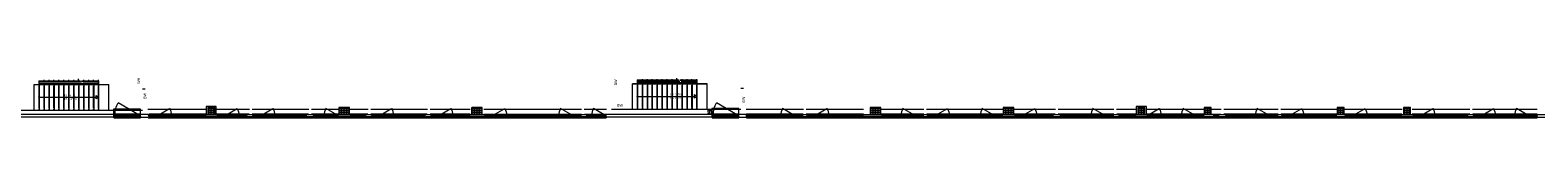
# Model space of a CAD drawing. Header units: metres. Extents: x -27 to 222, y 3 to 231.
# Tile 7 of 46: x 34.77 to 119.88, y 8.36 to 10.61. Entities that reach past the tile are written whole.
import ezdxf
from ezdxf.enums import TextEntityAlignment as Align

# ---------------------------------------------------------------- set-up
doc = ezdxf.new("R2010")
doc.units = ezdxf.units.M
doc.layers.add('Grundriss', color=7, linetype='Continuous', lineweight=13)
doc.styles.add('Untergeordnet 1 100', font='arial.ttf', dxfattribs={"width": 0.8, "height": 0.25})
doc.styles.add('Untergeordnet 1 50_1', font='arial.ttf', dxfattribs={"width": 0.8, "height": 0.125})

# ---------------------------------------------------------------- blocks, each defined once
blk = doc.blocks.new('öfnungsflügel 75')
at = {"layer": 'Grundriss', "lineweight": -2, "ltscale": 0.01}
blk.add_line((-0.533, -0.035), (-1.181, 0.339), dxfattribs=at)
at = {"layer": 'Grundriss', "lineweight": -2}
for p, q in [((-0.01, -0.04), (-0.01, 0.03)), ((-0.01, 0), (0, 0)), ((-1.231, -0.03), (-0.588, -0.03)), ((-1.231, -0.11), (-0.588, -0.11)), ((-0.127, -0.04), (-0.481, -0.04)), ((-0.481, -0.11), (-0.127, -0.11)), ((-0.085, -0.11), (-0.085, -0.04)), ((-0.072, -0.04), (-0.01, -0.04))]:
    blk.add_line(p, q, dxfattribs=at)
at = {"layer": 'Grundriss', "lineweight": -2, "flags": 128}
for points in [[(-1.323, -0.067), (-1.323, -0.092), (-1.338, -0.092), (-1.338, -0.11), (-1.285, -0.11), (-1.285, -0.102), (-1.285, -0.102), (-1.285, -0.04), (-1.338, -0.04), (-1.338, -0.067), (-1.323, -0.067)], [(-1.285, -0.067), (-1.285, -0.092), (-1.285, -0.092), (-1.285, -0.11), (-1.231, -0.11), (-1.231, -0.102), (-1.281, -0.102), (-1.281, -0.04), (-1.285, -0.04), (-1.285, -0.067), (-1.285, -0.067)], [(-1.281, -0.102), (-1.231, -0.102), (-1.231, -0.092), (-1.246, -0.092), (-1.246, -0.067), (-1.231, -0.067), (-1.231, -0.03), (-1.281, -0.03), (-1.281, -0.102), (-1.281, -0.102)], [(-1.246, -0.092), (-0.573, -0.092), (-0.573, -0.067), (-1.246, -0.067), (-1.246, -0.092)], [(-0.538, -0.102), (-0.588, -0.102), (-0.588, -0.092), (-0.573, -0.092), (-0.573, -0.067), (-0.588, -0.067), (-0.588, -0.03), (-0.538, -0.03), (-0.538, -0.102), (-0.538, -0.102)], [(-0.535, -0.067), (-0.535, -0.092), (-0.535, -0.092), (-0.535, -0.11), (-0.588, -0.11), (-0.588, -0.102), (-0.538, -0.102), (-0.538, -0.04), (-0.535, -0.04), (-0.535, -0.067), (-0.535, -0.067)], [(-0.496, -0.067), (-0.496, -0.092), (-0.481, -0.092), (-0.481, -0.11), (-0.535, -0.11), (-0.535, -0.102), (-0.535, -0.102), (-0.535, -0.04), (-0.481, -0.04), (-0.481, -0.067), (-0.496, -0.067)], [(-0.496, -0.092), (-0.123, -0.092), (-0.123, -0.067), (-0.496, -0.067), (-0.496, -0.092)]]:
    blk.add_lwpolyline(points, close=True, dxfattribs=at)
for points in [[(-0.138, -0.092), (-0.138, -0.11), (-0.072, -0.11), (-0.072, -0.04), (-0.138, -0.04), (-0.138, -0.067)], [(-0.138, -0.092), (-0.123, -0.092), (-0.123, -0.067), (-0.138, -0.067)]]:
    blk.add_lwpolyline(points, dxfattribs=at)
at = {"layer": 'Grundriss', "lineweight": -2}
blk.add_circle((-0.533, -0.035), 0.00375, dxfattribs=at)
at = {"layer": 'Grundriss', "lineweight": -2, "ltscale": 0.01}
blk.add_arc((-0.533, -0.035), 0.748, 149.9992, 179.61701, dxfattribs=at)
blk = doc.blocks.new('öfnungsflügel 75_rand')
at = {"layer": 'Grundriss', "lineweight": -2, "ltscale": 0.01}
blk.add_line((-0.083, -0.035), (-0.731, 0.339), dxfattribs=at)
at = {"layer": 'Grundriss', "lineweight": -2}
for p, q in [((-0.01, -0.04), (-0.01, 0.03)), ((-0.01, 0), (0, 0)), ((-0.781, -0.03), (-0.12, -0.03)), ((-0.781, -0.11), (-0.12, -0.11)), ((-0.085, -0.11), (-0.085, -0.04)), ((-0.072, -0.04), (-0.01, -0.04))]:
    blk.add_line(p, q, dxfattribs=at)
at = {"layer": 'Grundriss', "lineweight": -2, "flags": 128}
for points in [[(-0.873, -0.067), (-0.873, -0.092), (-0.888, -0.092), (-0.888, -0.11), (-0.835, -0.11), (-0.835, -0.102), (-0.835, -0.102), (-0.835, -0.04), (-0.888, -0.04), (-0.888, -0.067), (-0.873, -0.067)], [(-0.835, -0.067), (-0.835, -0.092), (-0.835, -0.092), (-0.835, -0.11), (-0.781, -0.11), (-0.781, -0.102), (-0.831, -0.102), (-0.831, -0.04), (-0.835, -0.04), (-0.835, -0.067), (-0.835, -0.067)], [(-0.831, -0.102), (-0.781, -0.102), (-0.781, -0.092), (-0.796, -0.092), (-0.796, -0.067), (-0.781, -0.067), (-0.781, -0.03), (-0.831, -0.03), (-0.831, -0.102), (-0.831, -0.102)], [(-0.796, -0.092), (-0.123, -0.092), (-0.123, -0.067), (-0.796, -0.067), (-0.796, -0.092)], [(-0.088, -0.102), (-0.138, -0.102), (-0.138, -0.092), (-0.123, -0.092), (-0.123, -0.067), (-0.138, -0.067), (-0.138, -0.03), (-0.088, -0.03), (-0.088, -0.102), (-0.088, -0.102)], [(-0.072, -0.04), (-0.072, -0.04), (-0.072, -0.04), (-0.072, -0.11), (-0.138, -0.11), (-0.138, -0.102), (-0.088, -0.102), (-0.088, -0.04), (-0.072, -0.04), (-0.072, -0.04)]]:
    blk.add_lwpolyline(points, close=True, dxfattribs=at)
at = {"layer": 'Grundriss', "lineweight": -2}
blk.add_circle((-0.083, -0.035), 0.00375, dxfattribs=at)
at = {"layer": 'Grundriss', "lineweight": -2, "ltscale": 0.01}
blk.add_arc((-0.083, -0.035), 0.748, 149.9992, 179.61701, dxfattribs=at)
blk = doc.blocks.new('öfnungsflügel treppenhaus')
at = {"layer": 'Grundriss', "lineweight": -2, "ltscale": 0.01}
blk.add_line((-27.881, -103.603), (-26.709, -102.897), dxfattribs=at)
at = {"layer": 'Grundriss', "lineweight": -2}
for p, q in [((-27.954, -103.568), (-27.964, -103.568)), ((-27.954, -103.608), (-27.954, -103.538)), ((-27.889, -103.608), (-27.954, -103.608)), ((-27.879, -103.678), (-27.879, -103.608)), ((-26.571, -103.598), (-27.837, -103.598)), ((-26.571, -103.678), (-27.837, -103.678)), ((-26.529, -103.678), (-26.529, -103.608)), ((-26.516, -103.608), (-26.454, -103.608)), ((-26.454, -103.608), (-26.454, -103.538)), ((-26.454, -103.568), (-26.444, -103.568))]:
    blk.add_line(p, q, dxfattribs=at)
at = {"layer": 'Grundriss', "lineweight": -2, "flags": 128}
for points in [[(-27.892, -103.608), (-27.892, -103.608), (-27.892, -103.608), (-27.892, -103.678), (-27.826, -103.678), (-27.826, -103.67), (-27.876, -103.67), (-27.876, -103.608), (-27.892, -103.608), (-27.892, -103.608)], [(-27.876, -103.67), (-27.826, -103.67), (-27.826, -103.66), (-27.841, -103.66), (-27.841, -103.635), (-27.826, -103.635), (-27.826, -103.598), (-27.876, -103.598), (-27.876, -103.67), (-27.876, -103.67)], [(-26.568, -103.66), (-27.841, -103.66), (-27.841, -103.635), (-26.568, -103.635), (-26.568, -103.66)], [(-26.533, -103.67), (-26.583, -103.67), (-26.583, -103.66), (-26.568, -103.66), (-26.568, -103.635), (-26.583, -103.635), (-26.583, -103.598), (-26.533, -103.598), (-26.533, -103.67), (-26.533, -103.67)], [(-26.516, -103.608), (-26.516, -103.608), (-26.516, -103.608), (-26.516, -103.678), (-26.583, -103.678), (-26.583, -103.67), (-26.533, -103.67), (-26.533, -103.608), (-26.516, -103.608), (-26.516, -103.608)]]:
    blk.add_lwpolyline(points, close=True, dxfattribs=at)
at = {"layer": 'Grundriss', "lineweight": -2}
blk.add_circle((-27.881, -103.603), 0.00375, dxfattribs=at)
at = {"layer": 'Grundriss', "lineweight": -2, "ltscale": 0.01}
blk.add_arc((-27.804, -103.545), 1.273, 357.80755, 30.59491, dxfattribs=at)
blk = doc.blocks.new('randanschlussprofil')
at = {"layer": 'Grundriss', "lineweight": -2}
for p, q in [((-0.01, -0.04), (-0.01, 0.03)), ((-0.01, 0), (0, 0)), ((-0.085, -0.04), (-0.138, -0.04)), ((-0.138, -0.04), (-0.138, -0.067)), ((-0.138, -0.092), (-0.138, -0.11)), ((-0.138, -0.11), (-0.072, -0.11)), ((-0.085, -0.04), (-0.01, -0.04)), ((-0.085, -0.04), (-0.085, -0.11)), ((-0.072, -0.11), (-0.072, -0.04))]:
    blk.add_line(p, q, dxfattribs=at)
at = {"layer": 'Grundriss', "lineweight": -2, "flags": 128}
blk.add_lwpolyline([(-0.138, -0.092), (-0.123, -0.092), (-0.123, -0.067), (-0.138, -0.067)], dxfattribs=at)
blk = doc.blocks.new('trennprofil-dehnfuge')
at = {"layer": 'Grundriss', "lineweight": -2}
for p, q in [((0.04, 0.026), (0.11, 0.026)), ((0.04, 0.026), (0.11, 0.026)), ((0.04, -0.066), (0.04, 0.026)), ((0.11, 0.026), (0.11, -0.066)), ((0.04, -0.066), (0.11, -0.066)), ((0.11, -0.066), (0.04, -0.066))]:
    blk.add_line(p, q, dxfattribs=at)
at = {"layer": 'Grundriss', "lineweight": -2, "flags": 128}
for points in [[(0.092, 0.08), (0.11, 0.08), (0.11, 0), (0.04, 0), (0.04, 0.08), (0.067, 0.08)], [(0.092, 0.08), (0.092, 0.065), (0.067, 0.065), (0.067, 0.08)], [(0.092, -0.12), (0.11, -0.12), (0.11, -0.04), (0.04, -0.04), (0.04, -0.12), (0.067, -0.12)], [(0.092, -0.12), (0.092, -0.105), (0.067, -0.105), (0.067, -0.12)]]:
    blk.add_lwpolyline(points, dxfattribs=at)

msp = doc.modelspace()

# ---------------------------------------------------------------- hatches: boundary and pattern name
at = {"layer": 'Grundriss'}
h = msp.add_hatch(dxfattribs=at)
h.set_pattern_fill('ANSI33', color=256, style=0, pattern_type=2)
h.set_pattern_definition([(90, (45, 8.75), (0.144, -0.432), []), (90, (44.928, 8.75), (0.144, -0.432), [0.072, -0.36]), (90, (44.928, 8.858), (0.144, -0.432), [0.072, -0.36]), (90, (44.928, 8.966), (0.144, -0.432), [0.072, -0.36]), (90, (44.928, 9.074), (0.144, -0.432), [0.072, -0.36])])
h.paths.add_polyline_path([(44.8, 8.55), (45.2, 8.55), (45.2, 8.95), (44.8, 8.95)])
h = msp.add_hatch(dxfattribs=at)
h.set_pattern_fill('ANSI33', color=256, style=0, pattern_type=2)
h.set_pattern_definition([(90, (52.5, 8.75), (0.144, -0.432), []), (90, (52.428, 8.75), (0.144, -0.432), [0.072, -0.36]), (90, (52.428, 8.858), (0.144, -0.432), [0.072, -0.36]), (90, (52.428, 8.966), (0.144, -0.432), [0.072, -0.36]), (90, (52.428, 9.074), (0.144, -0.432), [0.072, -0.36])])
h.paths.add_polyline_path([(52.2, 8.55), (52.8, 8.55), (52.8, 8.95), (52.2, 8.95)])
h = msp.add_hatch(dxfattribs=at)
h.set_pattern_fill('ANSI33', color=256, style=0, pattern_type=2)
h.set_pattern_definition([(90, (60, 8.75), (0.144, -0.432), []), (90, (59.928, 8.75), (0.144, -0.432), [0.072, -0.36]), (90, (59.928, 8.858), (0.144, -0.432), [0.072, -0.36]), (90, (59.928, 8.966), (0.144, -0.432), [0.072, -0.36]), (90, (59.928, 9.074), (0.144, -0.432), [0.072, -0.36])])
h.paths.add_polyline_path([(59.7, 8.55), (60.3, 8.55), (60.3, 8.95), (59.7, 8.95)])
h = msp.add_hatch(dxfattribs=at)
h.set_pattern_fill('ANSI33', color=256, style=0, pattern_type=2)
h.set_pattern_definition([(90, (82.5, 8.75), (0.144, -0.432), []), (90, (82.428, 8.75), (0.144, -0.432), [0.072, -0.36]), (90, (82.428, 8.858), (0.144, -0.432), [0.072, -0.36]), (90, (82.428, 8.966), (0.144, -0.432), [0.072, -0.36]), (90, (82.428, 9.074), (0.144, -0.432), [0.072, -0.36])])
h.paths.add_polyline_path([(82.2, 8.55), (82.8, 8.55), (82.8, 8.95), (82.2, 8.95)])
h = msp.add_hatch(dxfattribs=at)
h.set_pattern_fill('ANSI33', color=256, style=0, pattern_type=2)
h.set_pattern_definition([(90, (90, 8.75), (0.144, -0.432), []), (90, (89.928, 8.75), (0.144, -0.432), [0.072, -0.36]), (90, (89.928, 8.858), (0.144, -0.432), [0.072, -0.36]), (90, (89.928, 8.966), (0.144, -0.432), [0.072, -0.36]), (90, (89.928, 9.074), (0.144, -0.432), [0.072, -0.36])])
h.paths.add_polyline_path([(89.7, 8.55), (90.3, 8.55), (90.3, 8.95), (89.7, 8.95)])
h = msp.add_hatch(dxfattribs=at)
h.set_pattern_fill('ANSI33', color=256, style=0, pattern_type=2)
h.set_pattern_definition([(90, (97.5, 8.75), (0.144, -0.432), []), (90, (97.428, 8.75), (0.144, -0.432), [0.072, -0.36]), (90, (97.428, 8.858), (0.144, -0.432), [0.072, -0.36]), (90, (97.428, 8.966), (0.144, -0.432), [0.072, -0.36]), (90, (97.428, 9.074), (0.144, -0.432), [0.072, -0.36])])
h.paths.add_polyline_path([(97.3, 8.55), (97.7, 8.55), (97.7, 8.95), (97.3, 8.95)])
h = msp.add_hatch(dxfattribs=at)
h.set_pattern_fill('ANSI33', color=256, style=0, pattern_type=2)
h.set_pattern_definition([(90, (101.25, 8.75), (0.144, -0.432), []), (90, (101.178, 8.75), (0.144, -0.432), [0.072, -0.36]), (90, (101.178, 8.858), (0.144, -0.432), [0.072, -0.36]), (90, (101.178, 8.966), (0.144, -0.432), [0.072, -0.36]), (90, (101.178, 9.074), (0.144, -0.432), [0.072, -0.36])])
h.paths.add_polyline_path([(101.05, 8.55), (101.45, 8.55), (101.45, 8.95), (101.05, 8.95)])
h = msp.add_hatch(dxfattribs=at)
h.set_pattern_fill('ANSI33', color=256, style=0, pattern_type=2)
h.set_pattern_definition([(90, (108.75, 8.75), (0.144, -0.432), []), (90, (108.678, 8.75), (0.144, -0.432), [0.072, -0.36]), (90, (108.678, 8.858), (0.144, -0.432), [0.072, -0.36]), (90, (108.678, 8.966), (0.144, -0.432), [0.072, -0.36]), (90, (108.678, 9.074), (0.144, -0.432), [0.072, -0.36])])
h.paths.add_polyline_path([(108.55, 8.55), (108.95, 8.55), (108.95, 8.95), (108.55, 8.95)])
h = msp.add_hatch(dxfattribs=at)
h.set_pattern_fill('ANSI33', color=256, style=0, pattern_type=2)
h.set_pattern_definition([(90, (112.5, 8.75), (0.144, -0.432), []), (90, (112.428, 8.75), (0.144, -0.432), [0.072, -0.36]), (90, (112.428, 8.858), (0.144, -0.432), [0.072, -0.36]), (90, (112.428, 8.966), (0.144, -0.432), [0.072, -0.36]), (90, (112.428, 9.074), (0.144, -0.432), [0.072, -0.36])])
h.paths.add_polyline_path([(112.3, 8.55), (112.7, 8.55), (112.7, 8.95), (112.3, 8.95)])

# ---------------------------------------------------------------- linework, layer by layer
for p, q in [((35, 10.2497), (35.27, 10.2497)), ((35, 10.24), (39.22, 10.24)), ((35, 8.8), (35, 10.24)), ((35.27, 10.46), (35.27, 10.24)), ((35.27, 10.46), (37.6043, 10.46)), ((35.28, 10.195), (35.28, 10.46)), ((35.28, 10.455), (37.6093, 10.455)), ((35.28, 10.445), (37.6193, 10.445)), ((35.28, 10.395), (37.6693, 10.395)), ((35.28, 10.305), (38.64, 10.305)), ((35.28, 10.255), (38.64, 10.255)), ((35.28, 10.245), (38.64, 10.245)), ((35.29, 10.305), (35.29, 10.395)), ((35.3, 8.8), (35.3, 10.24)), ((35.56, 10.46), (35.56, 10.505)), ((35.56, 10.195), (35.56, 10.24)), ((35.58, 8.8), (35.58, 10.24)), ((35.84, 10.46), (35.84, 10.505)), ((35.84, 10.195), (35.84, 10.24)), ((35.86, 8.8), (35.86, 10.24)), ((36.12, 10.46), (36.12, 10.505)), ((36.12, 10.195), (36.12, 10.24)), ((36.14, 8.8), (36.14, 10.24)), ((36.4, 10.46), (36.4, 10.505)), ((36.4, 10.195), (36.4, 10.24)), ((36.42, 8.8), (36.42, 10.24)), ((36.68, 10.46), (36.68, 10.505)), ((36.68, 10.195), (36.68, 10.24)), ((36.7, 8.8), (36.7, 10.24)), ((36.96, 10.46), (36.96, 10.505)), ((36.96, 10.195), (36.96, 10.24)), ((36.98, 8.8), (36.98, 10.24)), ((37.24, 10.46), (37.24, 10.505)), ((37.24, 10.195), (37.24, 10.24)), ((37.26, 8.8), (37.26, 10.24)), ((37.5, 10.46), (37.5, 10.5643)), ((37.52, 10.46), (37.52, 10.505)), ((37.52, 10.195), (37.52, 10.24)), ((37.54, 8.8), (37.54, 10.24)), ((37.675, 10.46), (38.65, 10.46)), ((37.68, 10.455), (38.64, 10.455)), ((37.69, 10.445), (38.64, 10.445)), ((37.74, 10.395), (38.64, 10.395)), ((37.8, 10.46), (37.8, 10.505)), ((37.8, 10.195), (37.8, 10.24)), ((37.82, 8.8), (37.82, 10.24)), ((38.08, 10.46), (38.08, 10.505)), ((38.08, 10.195), (38.08, 10.24)), ((38.1, 8.8), (38.1, 10.24)), ((38.36, 10.46), (38.36, 10.505)), ((38.36, 10.195), (38.36, 10.24)), ((38.38, 8.8), (38.38, 10.24)), ((38.625, 10.305), (38.625, 10.395)), ((38.64, 10.24), (38.64, 10.505)), ((38.64, 10.195), (38.64, 10.24)), ((38.65, 10.24), (38.65, 10.46)), ((38.65, 10.2497), (39.22, 10.2497)), ((38.66, 8.8), (38.66, 10.24)), ((39.22, 8.8), (39.22, 10.24)), ((68.775, 10.2997), (69.045, 10.2997)), ((68.775, 10.29), (72.995, 10.29)), ((68.775, 8.85), (68.775, 10.29)), ((69.045, 10.51), (69.045, 10.29)), ((69.045, 10.51), (71.3793, 10.51)), ((69.055, 10.245), (69.055, 10.51)), ((69.055, 10.505), (71.3843, 10.505)), ((69.055, 10.495), (71.3943, 10.495)), ((69.055, 10.445), (71.4443, 10.445)), ((69.055, 10.355), (72.415, 10.355)), ((69.055, 10.305), (72.415, 10.305)), ((69.055, 10.295), (72.415, 10.295)), ((69.065, 10.355), (69.065, 10.445)), ((69.075, 8.85), (69.075, 10.29)), ((69.335, 10.51), (69.335, 10.555)), ((69.335, 10.245), (69.335, 10.29)), ((69.355, 8.85), (69.355, 10.29)), ((69.615, 10.51), (69.615, 10.555)), ((69.615, 10.245), (69.615, 10.29)), ((69.635, 8.85), (69.635, 10.29)), ((69.895, 10.51), (69.895, 10.555)), ((69.895, 10.245), (69.895, 10.29)), ((69.915, 8.85), (69.915, 10.29)), ((70.175, 10.51), (70.175, 10.555)), ((70.175, 10.245), (70.175, 10.29)), ((70.195, 8.85), (70.195, 10.29)), ((70.455, 10.51), (70.455, 10.555)), ((70.455, 10.245), (70.455, 10.29)), ((70.475, 8.85), (70.475, 10.29)), ((70.735, 10.51), (70.735, 10.555)), ((70.735, 10.245), (70.735, 10.29)), ((70.755, 8.85), (70.755, 10.29)), ((71.015, 10.51), (71.015, 10.555)), ((71.015, 10.245), (71.015, 10.29)), ((71.035, 8.85), (71.035, 10.29)), ((71.275, 10.51), (71.275, 10.6143)), ((71.295, 10.51), (71.295, 10.555)), ((71.295, 10.245), (71.295, 10.29)), ((71.315, 8.85), (71.315, 10.29)), ((71.45, 10.51), (72.425, 10.51)), ((71.455, 10.505), (72.415, 10.505)), ((71.465, 10.495), (72.415, 10.495)), ((71.515, 10.445), (72.415, 10.445)), ((71.575, 10.51), (71.575, 10.555)), ((71.575, 10.245), (71.575, 10.29)), ((71.595, 8.85), (71.595, 10.29)), ((71.855, 10.51), (71.855, 10.555)), ((71.855, 10.245), (71.855, 10.29)), ((71.875, 8.85), (71.875, 10.29)), ((72.135, 10.51), (72.135, 10.555)), ((72.135, 10.245), (72.135, 10.29)), ((72.155, 8.85), (72.155, 10.29)), ((72.4, 10.355), (72.4, 10.445)), ((72.415, 10.29), (72.415, 10.555)), ((72.415, 10.245), (72.415, 10.29)), ((72.425, 10.29), (72.425, 10.51)), ((72.425, 10.2997), (72.995, 10.2997)), ((72.435, 8.85), (72.435, 10.29)), ((72.995, 8.85), (72.995, 10.29)), ((35.28, 8.905), (35.28, 10.155)), ((35.28, 9.53), (38.505, 9.53)), ((35.56, 8.905), (35.56, 10.155)), ((35.84, 8.905), (35.84, 10.155)), ((36.12, 8.905), (36.12, 10.155)), ((36.4, 8.905), (36.4, 10.155)), ((36.68, 8.905), (36.68, 10.155)), ((36.96, 8.905), (36.96, 10.155)), ((37.24, 8.905), (37.24, 10.155)), ((37.52, 8.905), (37.52, 10.155)), ((37.8, 8.905), (37.8, 10.155)), ((38.08, 8.905), (38.08, 10.155)), ((38.36, 8.905), (38.36, 10.155)), ((38.64, 8.905), (38.64, 10.155)), ((69.055, 8.955), (69.055, 10.205)), ((69.055, 9.58), (72.28, 9.58)), ((69.335, 8.955), (69.335, 10.205)), ((69.615, 8.955), (69.615, 10.205)), ((69.895, 8.955), (69.895, 10.205)), ((70.175, 8.955), (70.175, 10.205)), ((70.455, 8.955), (70.455, 10.205)), ((70.735, 8.955), (70.735, 10.205)), ((71.015, 8.955), (71.015, 10.205)), ((71.295, 8.955), (71.295, 10.205)), ((71.575, 8.955), (71.575, 10.205)), ((71.855, 8.955), (71.855, 10.205)), ((72.135, 8.955), (72.135, 10.205)), ((72.415, 8.955), (72.415, 10.205)), ((35.28, 8.8), (35.28, 8.865)), ((35.56, 8.8), (35.56, 8.865)), ((35.84, 8.8), (35.84, 8.865)), ((36.12, 8.8), (36.12, 8.865)), ((36.4, 8.8), (36.4, 8.865)), ((36.68, 8.8), (36.68, 8.865)), ((36.96, 8.8), (36.96, 8.865)), ((37.24, 8.8), (37.24, 8.865)), ((37.52, 8.8), (37.52, 8.865)), ((37.8, 8.8), (37.8, 8.865)), ((38.08, 8.8), (38.08, 8.865)), ((38.36, 8.8), (38.36, 8.865)), ((38.64, 8.8), (38.64, 8.865)), ((40.995, 8.58), (39.495, 8.58)), ((41.425, 8.85), (44.7175, 8.85)), ((44.7075, 8.58), (41.475, 8.58)), ((45.2825, 8.85), (47.15, 8.85)), ((47.14, 8.58), (45.2925, 8.58)), ((47.3, 8.85), (50.5, 8.85)), ((50.49, 8.58), (47.31, 8.58)), ((50.65, 8.85), (52.2, 8.85)), ((52.19, 8.58), (50.66, 8.58)), ((52.8, 8.85), (53.85, 8.85)), ((53.84, 8.58), (52.8, 8.58)), ((54, 8.85), (57.2, 8.85)), ((57.19, 8.58), (54.01, 8.58)), ((57.35, 8.85), (59.6175, 8.85)), ((59.6075, 8.58), (57.36, 8.58)), ((60.383, 8.85), (65.9, 8.85)), ((60.393, 8.58), (65.89, 8.58)), ((66.05, 8.85), (67.3, 8.85)), ((66.06, 8.58), (67.29, 8.58)), ((69.055, 8.85), (69.055, 8.915)), ((69.335, 8.85), (69.335, 8.915)), ((69.615, 8.85), (69.615, 8.915)), ((69.895, 8.85), (69.895, 8.915)), ((70.175, 8.85), (70.175, 8.915)), ((70.455, 8.85), (70.455, 8.915)), ((70.735, 8.85), (70.735, 8.915)), ((71.015, 8.85), (71.015, 8.915)), ((71.295, 8.85), (71.295, 8.915)), ((71.575, 8.85), (71.575, 8.915)), ((71.855, 8.85), (71.855, 8.915)), ((72.135, 8.85), (72.135, 8.915)), ((72.415, 8.85), (72.415, 8.915)), ((74.77, 8.58), (73.27, 8.58)), ((75.2, 8.85), (78.425, 8.85)), ((78.415, 8.58), (75.21, 8.58)), ((78.575, 8.85), (81.825, 8.85)), ((78.585, 8.55), (78.575, 8.55)), ((81.815, 8.58), (78.585, 8.5799)), ((78.585, 8.51), (78.585, 8.58)), ((79.7576, 8.52), (79.1635, 8.52)), ((82.8, 8.85), (85.225, 8.85)), ((85.215, 8.58), (82.81, 8.58)), ((85.375, 8.85), (89.7, 8.85)), ((89.69, 8.58), (85.385, 8.58)), ((90.3, 8.85), (92.65, 8.85)), ((92.64, 8.58), (90.31, 8.58)), ((92.8, 8.85), (95.95, 8.85)), ((95.94, 8.58), (92.81, 8.58)), ((96.1, 8.85), (97.2175, 8.85)), ((97.2075, 8.58), (96.11, 8.58)), ((97.7825, 8.85), (101.05, 8.85)), ((101.04, 8.58), (97.7925, 8.58)), ((101.45, 8.85), (102, 8.85)), ((101.46, 8.58), (101.99, 8.58)), ((102.15, 8.85), (105.225, 8.85)), ((105.215, 8.58), (102.16, 8.58)), ((105.375, 8.85), (108.55, 8.85)), ((108.54, 8.58), (105.385, 8.58)), ((108.54, 8.55), (108.55, 8.55)), ((108.95, 8.85), (112.2175, 8.85)), ((108.95, 8.55), (108.96, 8.55)), ((112.2075, 8.58), (108.96, 8.58)), ((112.7825, 8.85), (116.05, 8.85)), ((116.04, 8.58), (112.7925, 8.58)), ((116.2, 8.85), (119.85, 8.85)), ((119.84, 8.58), (116.21, 8.58)), ((39.495, 8.4), (33.565, 8.4)), ((39.495, 8.44), (39.495, 8.36)), ((39.495, 8.44), (40.995, 8.44)), ((39.495, 8.36), (40.995, 8.36)), ((40.995, 8.44), (40.995, 8.36)), ((40.995, 8.4), (41.4229, 8.4)), ((41.435, 8.36), (67.29, 8.36)), ((41.475, 8.44), (41.475, 8.36)), ((41.6035, 8.44), (67.29, 8.44)), ((44.693, 8.51), (42.8035, 8.51)), ((47.0115, 8.51), (46.621, 8.51)), ((50.393, 8.51), (48.6035, 8.5101)), ((50.7565, 8.51), (51.3435, 8.51)), ((51.3435, 8.44), (50.7565, 8.44)), ((53.743, 8.51), (52.807, 8.51)), ((57.093, 8.51), (55.3035, 8.5101)), ((59.593, 8.51), (58.6535, 8.5099)), ((64.5965, 8.5098), (61.7215, 8.51)), ((66.468, 8.5102), (66.157, 8.5101)), ((67.29, 8.44), (67.29, 8.36)), ((73.27, 8.4), (67.315, 8.4)), ((73.27, 8.44), (73.27, 8.36)), ((73.27, 8.36), (74.77, 8.36)), ((74.77, 8.44), (74.77, 8.36)), ((74.77, 8.4), (75.21, 8.4)), ((75.21, 8.44), (118.7409, 8.44)), ((75.21, 8.44), (75.21, 8.36)), ((75.21, 8.36), (119.84, 8.36)), ((77.1215, 8.51), (75.307, 8.51)), ((78.647, 8.51), (78.585, 8.51)), ((78.66, 8.44), (78.66, 8.51)), ((78.702, 8.51), (79.0565, 8.51)), ((79.0565, 8.44), (78.702, 8.44)), ((79.7576, 8.44), (79.1635, 8.44)), ((81.718, 8.51), (79.8785, 8.5099)), ((83.9215, 8.51), (82.907, 8.5101)), ((88.3965, 8.51), (86.6785, 8.51)), ((92.543, 8.51), (91.6035, 8.51)), ((94.6465, 8.51), (92.907, 8.51)), ((97.2105, 8.5101), (96.207, 8.5101)), ((99.7465, 8.5099), (98.671, 8.51)), ((101.557, 8.51), (101.893, 8.51)), ((103.9215, 8.5098), (102.232, 8.51)), ((108.443, 8.51), (106.6785, 8.51)), ((112.193, 8.51), (110.2885, 8.51)), ((115.943, 8.51), (114.121, 8.51)), ((118.5465, 8.51), (117.5035, 8.51)), ((119.84, 8.44), (119.84, 8.36)), ((119.84, 8.4), (120.28, 8.4))]:
    msp.add_line(p, q, dxfattribs=at)
at = {"layer": 'Grundriss', "ltscale": 0.1}
for p, q in [((41.125, 10), (41.275, 10)), ((74.9, 10.05), (75.05, 10.05)), ((39.485, 8.55), (33.575, 8.55)), ((33.825, 8.8), (39.485, 8.8)), ((39.485, 8.8), (39.485, 8.55)), ((39.485, 8.8), (41.005, 8.8)), ((39.485, 8.55), (41.005, 8.55)), ((41.005, 8.8), (41.125, 8.8)), ((41.005, 8.55), (41.005, 8.8)), ((41.425, 8.55), (41.005, 8.55)), ((41.425, 8.55), (41.125, 8.55)), ((41.425, 8.55), (43.27, 8.55)), ((43.3, 8.55), (67.3, 8.55)), ((73.26, 8.55), (67.3, 8.55)), ((67.6, 8.85), (73.26, 8.85)), ((73.0076, 8.7801), (73.0775, 8.85)), ((73.0076, 8.5765), (73.26, 8.8288)), ((73.0173, 8.6879), (73.0682, 8.7388)), ((73.083, 8.55), (73.0936, 8.5607)), ((73.0936, 8.7643), (73.1446, 8.8152)), ((73.1191, 8.5861), (73.17, 8.637)), ((73.17, 8.8407), (73.1793, 8.85)), ((73.1848, 8.55), (73.26, 8.6252)), ((73.1955, 8.6625), (73.2464, 8.7134)), ((73.26, 8.85), (74.78, 8.85)), ((73.26, 8.85), (73.26, 8.55)), ((73.26, 8.55), (74.78, 8.55)), ((74.78, 8.85), (74.9, 8.85)), ((74.78, 8.55), (74.78, 8.85)), ((75.2, 8.55), (74.78, 8.55)), ((75.2, 8.55), (74.9, 8.55)), ((75.2, 8.55), (99.25, 8.55)), ((99.28, 8.55), (119.85, 8.55)), ((119.85, 8.55), (120.15, 8.55)), ((119.85, 8.55), (120.27, 8.55))]:
    msp.add_line(p, q, dxfattribs=at)
at = {"layer": 'Grundriss', "ltscale": 0.01}
msp.add_line((79.1085, 8.515), (79.7563, 8.889), dxfattribs=at)
at = {"layer": 'Grundriss', "ltscale": 0.05}
for p, q in [((39.495, 8.4), (40.995, 8.4)), ((41.475, 8.4), (67.315, 8.4)), ((73.27, 8.4), (74.77, 8.4)), ((75.21, 8.4), (119.84, 8.4))]:
    msp.add_line(p, q, dxfattribs=at)
at = {"layer": 'Grundriss', "flags": 128}
for points in [[(38.505, 9.4325), (38.505, 9.6275), (38.64, 9.53), (38.505, 9.4325)], [(72.28, 9.4825), (72.28, 9.6775), (72.415, 9.58), (72.28, 9.4825)]]:
    msp.add_lwpolyline(points, close=True, dxfattribs=at)
for points in [[(41.005, 8.8), (41.005, 8.85), (39.485, 8.85), (39.485, 8.8)], [(45.2825, 8.51), (45.2825, 9), (44.7175, 9), (44.7175, 8.51)], [(74.78, 8.85), (74.78, 8.9), (73.26, 8.9), (73.26, 8.85)], [(79.1635, 8.4485), (79.1635, 8.4585), (79.1485, 8.4585), (79.1485, 8.4835), (79.1635, 8.4835), (79.1635, 8.52), (79.1135, 8.52), (79.1135, 8.4485)], [(97.7825, 8.55), (97.7825, 9), (97.2175, 9), (97.2175, 8.55)], [(39.557, 8.44), (39.495, 8.44), (39.495, 8.51), (39.557, 8.51), (39.557, 8.44)], [(40.933, 8.44), (40.995, 8.44), (40.995, 8.51), (40.933, 8.51), (40.933, 8.44)], [(41.537, 8.44), (41.475, 8.44), (41.475, 8.51), (41.537, 8.51), (41.537, 8.44)], [(42.7885, 8.4585), (44.594, 8.4585), (44.594, 8.4835), (42.7885, 8.4836), (42.7885, 8.4585)], [(45.3545, 8.51), (44.6455, 8.51), (44.6455, 8.44), (45.3545, 8.44), (45.3545, 8.51)], [(46.606, 8.4585), (47.0265, 8.4585), (47.0265, 8.4835), (46.606, 8.4835), (46.606, 8.4585)], [(48.6235, 8.4585), (50.3765, 8.4585), (50.3765, 8.4835), (48.6235, 8.4836), (48.6235, 8.4585)], [(51.3265, 8.4585), (50.7735, 8.4584), (50.7735, 8.4834), (51.3265, 8.4836), (51.3265, 8.4585)], [(52.128, 8.44), (52.872, 8.44), (52.872, 8.51), (52.128, 8.51), (52.128, 8.44)], [(52.9235, 8.4585), (53.7265, 8.4585), (53.7265, 8.4835), (52.9235, 8.4836), (52.9235, 8.4585)], [(55.3235, 8.4585), (57.0765, 8.4585), (57.0765, 8.4835), (55.3235, 8.4836), (55.3235, 8.4585)], [(58.6735, 8.4584), (59.494, 8.4585), (59.494, 8.4835), (58.6735, 8.4835), (58.6735, 8.4584)], [(59.5455, 8.44), (60.455, 8.44), (60.455, 8.51), (59.5455, 8.51), (59.5455, 8.44)], [(61.7065, 8.4585), (64.5765, 8.4585), (64.5765, 8.4835), (61.7065, 8.4835), (61.7065, 8.4585)], [(66.1735, 8.4585), (66.4265, 8.4585), (66.4265, 8.4835), (66.1735, 8.4836), (66.1735, 8.4585)], [(67.228, 8.44), (67.29, 8.44), (67.29, 8.51), (67.228, 8.51), (67.228, 8.44)], [(73.332, 8.44), (73.27, 8.44), (73.27, 8.51), (73.332, 8.51), (73.332, 8.44)], [(74.708, 8.44), (74.77, 8.44), (74.77, 8.51), (74.708, 8.51), (74.708, 8.44)], [(75.272, 8.44), (75.21, 8.44), (75.21, 8.51), (75.272, 8.51), (75.272, 8.44)], [(75.3235, 8.4584), (77.1015, 8.4585), (77.1015, 8.4835), (75.3235, 8.4835), (75.3235, 8.4584)], [(78.7135, 8.4585), (78.7135, 8.44), (78.647, 8.44), (78.647, 8.51), (78.7135, 8.51), (78.7135, 8.4835)], [(79.0715, 8.4585), (78.6985, 8.4585), (78.6985, 8.4835), (79.0715, 8.4835), (79.0715, 8.4585)], [(78.7135, 8.4585), (78.6985, 8.4585), (78.6985, 8.4835), (78.7135, 8.4835)], [(79.1135, 8.51), (79.0565, 8.51), (79.0565, 8.4835), (79.0715, 8.4835), (79.0715, 8.4585), (79.0565, 8.4585), (79.0565, 8.44), (79.1635, 8.44)], [(79.11, 8.51), (79.11, 8.4835), (79.11, 8.4835)], [(79.11, 8.44), (79.11, 8.51)], [(79.1635, 8.44), (79.1635, 8.4485), (79.1135, 8.4485)], [(79.7576, 8.4585), (79.1485, 8.4585), (79.1485, 8.4835), (79.7576, 8.4835)], [(79.8985, 8.4584), (81.7015, 8.4585), (81.7015, 8.4835), (79.8985, 8.4835), (79.8985, 8.4584)], [(81.753, 8.44), (82.872, 8.44), (82.872, 8.51), (81.753, 8.51), (81.753, 8.44)], [(82.9235, 8.4585), (83.9015, 8.4585), (83.9015, 8.4835), (82.9235, 8.4836), (82.9235, 8.4585)], [(86.6985, 8.4584), (88.3765, 8.4585), (88.3765, 8.4835), (86.6985, 8.4835), (86.6985, 8.4584)], [(89.628, 8.44), (90.372, 8.44), (90.372, 8.51), (89.628, 8.51), (89.628, 8.44)], [(91.6235, 8.4585), (92.5265, 8.4585), (92.5265, 8.4835), (91.6235, 8.4836), (91.6235, 8.4585)], [(92.9235, 8.4585), (94.6265, 8.4585), (94.6265, 8.4835), (92.9235, 8.4836), (92.9235, 8.4585)], [(96.2235, 8.4585), (97.094, 8.4585), (97.094, 8.4835), (96.2235, 8.4836), (96.2235, 8.4585)], [(97.1455, 8.44), (97.8545, 8.44), (97.8545, 8.51), (97.1455, 8.51), (97.1455, 8.44)], [(98.656, 8.4585), (99.1805, 8.4584), (99.1805, 8.4834), (98.656, 8.4835), (98.656, 8.4585)], [(99.3495, 8.4584), (99.7265, 8.4585), (99.7265, 8.4835), (99.3495, 8.4834), (99.3495, 8.4584)], [(101.5735, 8.4585), (101.8765, 8.4585), (101.8765, 8.4835), (101.5735, 8.4835), (101.5735, 8.4585)], [(102.2735, 8.4585), (103.9015, 8.4583), (103.9015, 8.4833), (102.2735, 8.4835), (102.2735, 8.4585)], [(106.6985, 8.4584), (108.4265, 8.4585), (108.4265, 8.4835), (106.6985, 8.4835), (106.6985, 8.4584)], [(110.2735, 8.4585), (112.094, 8.4585), (112.094, 8.4835), (110.2735, 8.4836), (110.2735, 8.4585)], [(112.1455, 8.44), (112.8545, 8.44), (112.8545, 8.51), (112.1455, 8.51), (112.1455, 8.44)], [(114.106, 8.4585), (115.9265, 8.4585), (115.9265, 8.4835), (114.106, 8.4835), (114.106, 8.4585)], [(117.5235, 8.4584), (118.5265, 8.4585), (118.5265, 8.4835), (117.5235, 8.4835), (117.5235, 8.4584)], [(119.778, 8.44), (119.84, 8.44), (119.84, 8.51), (119.778, 8.51), (119.778, 8.44)]]:
    msp.add_lwpolyline(points, dxfattribs=at)
at = {"layer": 'Grundriss', "ltscale": 0.05, "flags": 128}
for points in [[(44.8, 8.55), (45.2, 8.55), (45.2, 8.95), (44.8, 8.95), (44.8, 8.55)], [(52.2, 8.55), (52.8, 8.55), (52.8, 8.95), (52.2, 8.95), (52.2, 8.55)], [(59.7, 8.55), (60.3, 8.55), (60.3, 8.95), (59.7, 8.95), (59.7, 8.55)], [(82.2, 8.55), (82.8, 8.55), (82.8, 8.95), (82.2, 8.95), (82.2, 8.55)], [(89.7, 8.55), (90.3, 8.55), (90.3, 8.95), (89.7, 8.95), (89.7, 8.55)], [(97.3, 8.55), (97.7, 8.55), (97.7, 8.95), (97.3, 8.95), (97.3, 8.55)], [(101.05, 8.55), (101.45, 8.55), (101.45, 8.95), (101.05, 8.95), (101.05, 8.55)], [(108.55, 8.55), (108.95, 8.55), (108.95, 8.95), (108.55, 8.95), (108.55, 8.55)], [(112.3, 8.55), (112.7, 8.55), (112.7, 8.95), (112.3, 8.95), (112.3, 8.55)]]:
    msp.add_lwpolyline(points, close=True, dxfattribs=at)
msp.add_lwpolyline([(73.26, 8.55), (73.26, 8.85)], dxfattribs=at)
at = {"layer": 'Grundriss'}
for centre, radius in [((35.28, 9.53), 0.025), ((69.055, 9.58), 0.025), ((79.1085, 8.515), 0.00375)]:
    msp.add_circle(centre, radius, dxfattribs=at)
at = {"layer": 'Grundriss', "ltscale": 0.01, "extrusion": (0, 0, -1)}
msp.add_arc((-79.1085, 8.515), 0.748, 149.998403, 150.204529, dxfattribs=at)

# ---------------------------------------------------------------- block references
at = {"layer": 'Grundriss', "extrusion": (0, 0, -1)}
for name, p in [('öfnungsflügel treppenhaus', (-13.0408, 112.1181)), ('randanschlussprofil', (-52.8, 8.55)), ('öfnungsflügel treppenhaus', (-46.8158, 112.1181)), ('randanschlussprofil', (-75.2, 8.55)), ('randanschlussprofil', (-82.8, 8.55)), ('öfnungsflügel 75_rand', (-97.7825, 8.55))]:
    msp.add_blockref(name, p, dxfattribs=at)
for name, p, rotation in [('öfnungsflügel 75', (-41.465, 8.55), 359.9992017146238), ('öfnungsflügel 75', (-45.2825, 8.55), 359.9992017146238), ('öfnungsflügel 75', (-47.3, 8.55), 359.9992017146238), ('öfnungsflügel 75', (-54, 8.55), 359.9992017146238), ('öfnungsflügel 75', (-57.35, 8.55), 359.9992017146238), ('öfnungsflügel 75', (-60.383, 8.55), 359.9992017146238), ('öfnungsflügel 75', (-78.575, 8.55), 359.9992017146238), ('öfnungsflügel 75', (-85.375, 8.55), 359.9992017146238), ('öfnungsflügel 75', (-90.3, 8.55), 359.9992017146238), ('öfnungsflügel 75', (-105.375, 8.55), 359.9992017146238), ('öfnungsflügel 75', (-108.95, 8.55), 359.9992017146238), ('öfnungsflügel 75', (-112.7825, 8.55), 359.9992017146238), ('öfnungsflügel 75', (-116.2, 8.55), 359.9992017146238), ('trennprofil-dehnfuge', (-99.245, 8.5499), 269.9982701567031)]:
    msp.add_blockref(name, p, dxfattribs=dict(at, rotation=rotation))
at = {"layer": 'Grundriss'}
for name, p in [('randanschlussprofil', (44.7175, 8.55)), ('öfnungsflügel 75_rand', (52.2, 8.55)), ('randanschlussprofil', (59.6175, 8.55)), ('öfnungsflügel 75_rand', (67.3, 8.55)), ('randanschlussprofil', (81.825, 8.55)), ('randanschlussprofil', (97.2175, 8.55)), ('randanschlussprofil', (108.55, 8.55)), ('randanschlussprofil', (112.2175, 8.55)), ('randanschlussprofil', (119.85, 8.55))]:
    msp.add_blockref(name, p, dxfattribs=at)
at = {"layer": 'Grundriss', "rotation": 359.9992017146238}
for p in [(65.9, 8.55), (78.425, 8.55), (85.225, 8.55), (89.7, 8.55), (95.95, 8.55), (101.05, 8.55), (105.225, 8.55), (119.85, 8.55)]:
    msp.add_blockref('öfnungsflügel 75', p, dxfattribs=at)

# ---------------------------------------------------------------- texts
at = {"layer": 'Grundriss', "style": 'Untergeordnet 1 100'}
msp.add_text('WH', height=0.15, rotation=89.999997, dxfattribs=at).set_placement((40.8323, 10.4646), align=Align.TOP_CENTER)
for rotation, p in [(89.999998, (67.754, 10.1971)), (89.999998, (41.1822, 9.4381)), (89.999998, (74.9702, 9.2254)), (359.999998, (67.9, 9.15))]:
    msp.add_text('BW', height=0.15, rotation=rotation, dxfattribs=at).set_placement(p, align=Align.TOP_LEFT)
at = {"layer": 'Grundriss', "char_height": 0.125, "width": 0.693266, "attachment_point": 1, "style": 'Untergeordnet 1 50_1'}
for insert in [(36.6776, 9.7016), (70.8962, 9.7547)]:
    msp.add_mtext('\\H1x;\\W0.8;13  STG.\\P16.73/ 28', dxfattribs=dict(at, insert=insert))

doc.saveas('drawing.dxf')
